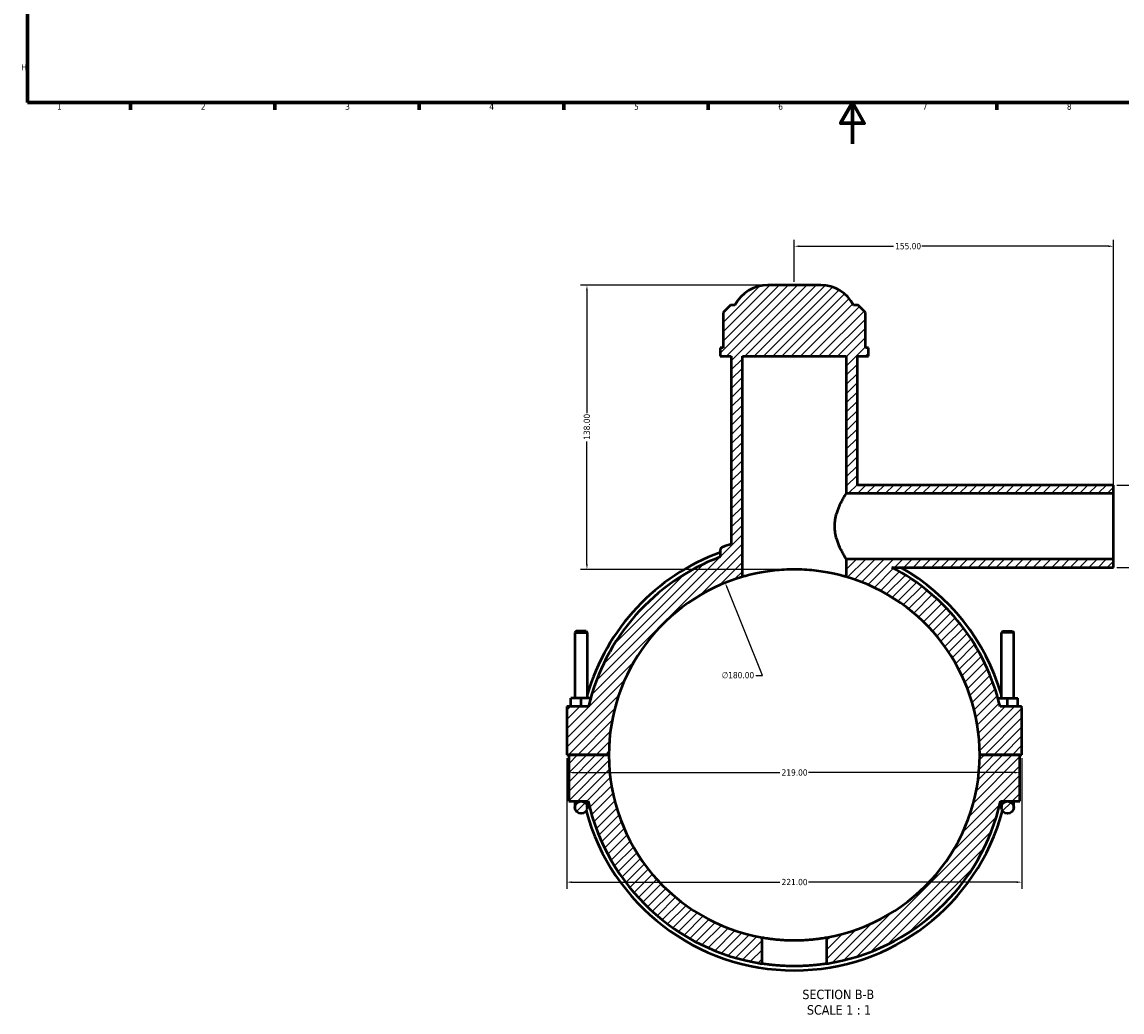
# Model space of a CAD drawing. Header units: millimetres. Extents: x 0 to 898, y -421 to 999.
# Tile 1 of 7: x 17 to 551, y -421 to 59. Entities that reach past the tile are written whole.
import ezdxf

# ---------------------------------------------------------------- set-up
doc = ezdxf.new("R2010")
doc.units = ezdxf.units.MM
for name, color, linetype, lineweight in [('Border (ANSI)', 7, 'Continuous', 70), ('Dimension (ANSI)', 7, 'Continuous', 25), ('Hatch (ANSI)', 7, 'Continuous', 18), ('Symbol (ANSI)', 7, 'Continuous', 25), ('Visible (ANSI)', 7, 'Continuous', 50)]:
    doc.layers.add(name, color=color, linetype=linetype, lineweight=lineweight)
doc.styles.add('Label Text (ANSI)', font='tahoma.ttf')
doc.styles.add('Note Text (ANSI)', font='tahoma.ttf')
doc.dimstyles.new('Default - mm (ANSI)', dxfattribs={"dimtxt": 3.048, "dimasz": 2.5, "dimexe": 3.175, "dimexo": 1.6002, "dimgap": 0.8, "dimtad": 0, "dimtoh": 1, "dimrnd": 1e-08, "dimzin": 4, "dimdsep": 46, "dimtxsty": 'Note Text (ANSI)', "dimcen": 0.09, "dimdle": 10, "dimclrd": 256, "dimclre": 256, "dimclrt": 256, "dimadec": 1, "dimazin": 1, "dimtfac": 1, "dimtofl": 0, "dimtmove": 0, "dimatfit": 3, "dimfxl": 1, "dimtolj": 1, "dimtzin": 4, "dimlwd": -1, "dimlwe": -1, "dimarcsym": 0})

# ---------------------------------------------------------------- blocks, each defined once
blk = doc.blocks.new('Borders Default Border')
at = {"layer": 'Border (ANSI)'}
for p, q in [((70.08, 20), (70.08, 16.55)), ((140.17, 20), (140.17, 16.55)), ((210.25, 20), (210.25, 16.55)), ((280.33, 20), (280.33, 16.55)), ((350.42, 20), (350.42, 16.55)), ((490.58, 20), (490.58, 16.55))]:
    blk.add_line(p, q, dxfattribs=at)
at = {"layer": 'Border (ANSI)', "flags": 128}
for points in [[(20, 20), (20, 574), (821, 574), (821, 20), (20, 20)], [(420.5, 0), (420.5, 20), (414.73, 10), (426.27, 10), (420.5, 20)]]:
    blk.add_lwpolyline(points, dxfattribs=at)
at = {"layer": 'Border (ANSI)', "color": 230, "true_color": 0xff0080, "char_height": 3.05, "attachment_point": 7, "style": 'Note Text (ANSI)'}
for s, insert in [('H', (16.97, 35.6)), ('1', (34.35, 16.55)), ('2', (104.2, 16.55)), ('3', (174.26, 16.49)), ('4', (244.23, 16.55)), ('5', (314.48, 16.49)), ('6', (384.49, 16.49)), ('7', (454.6, 16.55)), ('8', (524.63, 16.48))]:
    blk.add_mtext(s, dxfattribs=dict(at, insert=insert))
blk = doc.blocks.new('*D7')
at = {"layer": 'Defpoints', "color": 0, "transparency": 16777216}
for p in [(358.71, -213.13), (425.85, -380.15)]:
    blk.add_point(p, dxfattribs=at)
at = {"layer": 'Dimension (ANSI)', "transparency": 16777216}
for p, q in [((376.77, -258.04), (359.64, -215.45)), ((373.55, -258.04), (376.77, -258.04))]:
    blk.add_line(p, q, dxfattribs=at)
blk.add_arc((392.28, -296.64), 90, 107.2784, 113.9211, dxfattribs=at)
blk.add_solid([(360.03, -215.29), (359.26, -215.61), (358.71, -213.13)], dxfattribs=at)
at = {"layer": 'Dimension (ANSI)', "color": 230, "true_color": 0xff0080, "transparency": 16777216, "insert": (357.06, -256.4), "char_height": 3.048, "attachment_point": 1, "style": 'Note Text (ANSI)'}
blk.add_mtext('\\A1;∅180.00', dxfattribs=at)
blk = doc.blocks.new('*D9')
at = {"layer": 'Defpoints', "color": 0, "transparency": 16777216}
for p in [(379.43, -68.64), (291.62, -206.64), (392.28, -206.64)]:
    blk.add_point(p, dxfattribs=at)
at = {"layer": 'Dimension (ANSI)', "transparency": 16777216}
for p, q in [((377.83, -68.64), (288.44, -68.64)), ((291.62, -71.14), (291.62, -130.8)), ((291.62, -204.14), (291.62, -144.48)), ((390.68, -206.64), (288.44, -206.64))]:
    blk.add_line(p, q, dxfattribs=at)
for points in [[(291.2, -71.14), (292.03, -71.14), (291.62, -68.64)], [(291.2, -204.14), (292.03, -204.14), (291.62, -206.64)]]:
    blk.add_solid(points, dxfattribs=at)
at = {"layer": 'Dimension (ANSI)', "color": 230, "true_color": 0xff0080, "transparency": 16777216, "insert": (290.02, -143.68), "char_height": 3.048, "attachment_point": 1, "rotation": 90, "style": 'Note Text (ANSI)'}
blk.add_mtext('\\A1;138.00', dxfattribs=at)
blk = doc.blocks.new('*D10')
at = {"layer": 'Defpoints', "color": 0, "transparency": 16777216}
for p in [(547.28, -165.64), (547.28, -205.64), (558.06, -205.64)]:
    blk.add_point(p, dxfattribs=at)
at = {"layer": 'Dimension (ANSI)', "transparency": 16777216}
for p, q in [((548.88, -165.64), (561.24, -165.64)), ((558.06, -168.14), (558.06, -172.25)), ((558.06, -203.14), (558.06, -184.02)), ((548.88, -205.64), (561.24, -205.64))]:
    blk.add_line(p, q, dxfattribs=at)
for points in [[(557.64, -168.14), (558.48, -168.14), (558.06, -165.64)], [(557.64, -203.14), (558.48, -203.14), (558.06, -205.64)]]:
    blk.add_solid(points, dxfattribs=at)
at = {"layer": 'Dimension (ANSI)', "color": 230, "true_color": 0xff0080, "transparency": 16777216, "insert": (556.47, -183.22), "char_height": 3.048, "attachment_point": 1, "rotation": 90, "style": 'Note Text (ANSI)'}
blk.add_mtext('\\A1;40.00', dxfattribs=at)
blk = doc.blocks.new('*D11')
at = {"layer": 'Defpoints', "color": 0, "transparency": 16777216}
for p in [(547.28, -49.73), (392.28, -68.64), (547.28, -169.64)]:
    blk.add_point(p, dxfattribs=at)
at = {"layer": 'Dimension (ANSI)', "transparency": 16777216}
for p, q in [((392.28, -67.04), (392.28, -46.55)), ((547.28, -168.04), (547.28, -46.55)), ((394.78, -49.73), (440.44, -49.73)), ((544.78, -49.73), (454.12, -49.73))]:
    blk.add_line(p, q, dxfattribs=at)
for points in [[(394.78, -49.31), (394.78, -50.14), (392.28, -49.73)], [(544.78, -49.31), (544.78, -50.14), (547.28, -49.73)]]:
    blk.add_solid(points, dxfattribs=at)
at = {"layer": 'Dimension (ANSI)', "color": 230, "true_color": 0xff0080, "transparency": 16777216, "insert": (441.24, -48.14), "char_height": 3.048, "attachment_point": 1, "style": 'Note Text (ANSI)'}
blk.add_mtext('\\A1;155.00', dxfattribs=at)
blk = doc.blocks.new('*D12')
at = {"layer": 'Defpoints', "color": 0, "transparency": 16777216}
for p in [(281.78, -296.59), (502.78, -296.59), (502.78, -358.43)]:
    blk.add_point(p, dxfattribs=at)
at = {"layer": 'Dimension (ANSI)', "transparency": 16777216}
for p, q in [((281.78, -298.19), (281.78, -361.61)), ((502.78, -298.19), (502.78, -361.61)), ((284.28, -358.43), (385.32, -358.43)), ((500.28, -358.43), (399.24, -358.43))]:
    blk.add_line(p, q, dxfattribs=at)
for points in [[(284.28, -358.02), (284.28, -358.85), (281.78, -358.43)], [(500.28, -358.02), (500.28, -358.85), (502.78, -358.43)]]:
    blk.add_solid(points, dxfattribs=at)
at = {"layer": 'Dimension (ANSI)', "color": 230, "true_color": 0xff0080, "transparency": 16777216, "insert": (386.12, -356.85), "char_height": 3.048, "attachment_point": 1, "style": 'Note Text (ANSI)'}
blk.add_mtext('\\A1;221.00', dxfattribs=at)
blk = doc.blocks.new('*D13')
at = {"layer": 'Defpoints', "color": 0, "transparency": 16777216}
for p in [(282.78, -305.25), (501.78, -305.25), (501.78, -305.25)]:
    blk.add_point(p, dxfattribs=at)
at = {"layer": 'Dimension (ANSI)', "transparency": 16777216}
for p, q in [((285.28, -305.25), (385.32, -305.25)), ((499.28, -305.25), (399.24, -305.25))]:
    blk.add_line(p, q, dxfattribs=at)
for points in [[(285.28, -304.83), (285.28, -305.67), (282.78, -305.25)], [(499.28, -304.83), (499.28, -305.67), (501.78, -305.25)]]:
    blk.add_solid(points, dxfattribs=at)
at = {"layer": 'Dimension (ANSI)', "color": 230, "true_color": 0xff0080, "transparency": 16777216, "insert": (386.12, -303.66), "char_height": 3.048, "attachment_point": 1, "style": 'Note Text (ANSI)'}
blk.add_mtext('\\A1;219.00', dxfattribs=at)

msp = doc.modelspace()

# ---------------------------------------------------------------- hatches: boundary and pattern name
at = {"layer": 'Hatch (ANSI)'}
h = msp.add_hatch(dxfattribs=at)
h.set_pattern_fill('ANSI31', color=256, scale=25.4, style=0)
h.set_pattern_definition([(45, (0, 0), (-2.245064, 2.245064), [])])
edge = h.paths.add_edge_path()
edge.add_spline(control_points=[(357.494, -195.761), (357.364, -195.806), (357.239, -195.866), (357.005, -196.013), (356.897, -196.1), (356.635, -196.365), (356.505, -196.563), (356.327, -196.996), (356.281, -197.228), (356.281, -197.463)], knot_values=[-0.223501, -0.223501, -0.223501, -0.223501, -0.1820665, -0.1820665, -0.140632, -0.140632, -0.070316, -0.070316, 0, 0, 0, 0], degree=3, periodic=0)
edge.add_line((356.281, -197.463), (356.281, -200.559))
edge.add_ellipse((392.281, -296.635), major_axis=(-36, 96.077), ratio=1, start_angle=0, end_angle=56.21818)
edge.add_line((292.409, -273.135), (281.781, -273.135))
edge.add_line((281.781, -273.135), (281.781, -296.585))
edge.add_line((281.781, -296.585), (302.281, -296.585))
edge.add_ellipse((392.281, -296.635), major_axis=(-90, 0.05), ratio=1, start_angle=286.29204, end_angle=360, ccw=False)
edge.add_line((367.081, -210.235), (367.081, -103.135))
edge.add_line((367.081, -103.135), (417.481, -103.135))
edge.add_line((417.481, -103.135), (417.481, -169.635))
edge.add_line((417.481, -169.635), (547.281, -169.635))
edge.add_line((547.281, -169.635), (547.281, -165.635))
edge.add_line((547.281, -165.635), (422.881, -165.635))
edge.add_line((422.881, -165.635), (422.881, -103.135))
edge.add_line((422.881, -103.135), (428.281, -103.135))
edge.add_line((428.281, -103.135), (428.281, -98.995))
edge.add_line((428.281, -98.995), (426.798, -98.995))
edge.add_line((426.798, -98.995), (426.798, -81.895))
edge.add_line((426.798, -81.895), (423.198, -78.295))
edge.add_line((423.198, -78.295), (421.081, -78.295))
edge.add_ellipse((405.13, -86.635), major_axis=(15.951, 8.34), ratio=1, start_angle=0, end_angle=62.39759)
edge.add_line((405.13, -68.635), (379.433, -68.635))
edge.add_ellipse((379.433, -86.635), major_axis=(0, 18), ratio=1, start_angle=0, end_angle=62.39759)
edge.add_line((363.481, -78.295), (361.364, -78.295))
edge.add_line((361.364, -78.295), (357.764, -81.895))
edge.add_line((357.764, -81.895), (357.764, -98.995))
edge.add_line((357.764, -98.995), (356.281, -98.995))
edge.add_line((356.281, -98.995), (356.281, -103.135))
edge.add_line((356.281, -103.135), (361.681, -103.135))
edge.add_line((361.681, -103.135), (361.681, -194.413))
edge.add_ellipse((392.281, -296.635), major_axis=(-30.6, 102.222), ratio=1, start_angle=0, end_angle=2.36196)
edge = h.paths.add_edge_path()
edge.add_line((288.781, -319.135), (292.179, -319.135))
edge.add_ellipse((392.281, -296.635), major_axis=(-100.102, -22.5), ratio=1, start_angle=0, end_angle=68.54142)
edge.add_line((376.601, -398.03), (376.601, -385.259))
edge.add_ellipse((392.281, -296.635), major_axis=(-15.68, -88.624), ratio=1, start_angle=280.06523, end_angle=360, ccw=False)
edge.add_line((302.281, -296.685), (282.781, -296.685))
edge.add_line((282.781, -296.685), (282.781, -319.135))
edge.add_line((282.781, -319.135), (288.781, -319.135))
edge = h.paths.add_edge_path()
edge.add_ellipse((502.281, -273.635), major_axis=(0.5, 0), ratio=1, start_angle=0, end_angle=90)
edge.add_line((502.281, -273.135), (492.154, -273.135))
edge.add_ellipse((392.281, -296.635), major_axis=(99.872, 23.5), ratio=1, start_angle=0, end_angle=49.25032)
edge.add_line((439.671, -205.635), (547.281, -205.635))
edge.add_line((547.281, -205.635), (547.281, -201.635))
edge.add_line((547.281, -201.635), (417.481, -201.635))
edge.add_line((417.481, -201.635), (417.481, -210.235))
edge.add_ellipse((392.281, -296.635), major_axis=(25.2, 86.4), ratio=1, start_angle=286.29204, end_angle=360, ccw=False)
edge.add_line((482.281, -296.585), (502.781, -296.585))
edge.add_line((502.781, -296.585), (502.781, -273.635))
edge = h.paths.add_edge_path()
edge.add_ellipse((288.781, -322.135), major_axis=(3, 0), ratio=1, start_angle=0, end_angle=360)
edge = h.paths.add_edge_path()
edge.add_line((501.781, -296.685), (482.281, -296.685))
edge.add_ellipse((392.281, -296.635), major_axis=(90, -0.05), ratio=1, start_angle=280.06523, end_angle=360, ccw=False)
edge.add_line((407.961, -385.259), (407.961, -398.03))
edge.add_ellipse((392.281, -296.635), major_axis=(15.68, -101.395), ratio=1, start_angle=0, end_angle=68.54142)
edge.add_line((492.384, -319.135), (495.781, -319.135))
edge.add_line((495.781, -319.135), (501.781, -319.135))
edge.add_line((501.781, -319.135), (501.781, -296.685))
edge = h.paths.add_edge_path()
edge.add_ellipse((495.781, -322.135), major_axis=(3, 0), ratio=1, start_angle=0, end_angle=360)

# ---------------------------------------------------------------- linework, layer by layer
at = {"layer": 'Visible (ANSI)'}
for p, q in [((405.13, -68.635), (379.433, -68.635)), ((361.364, -78.295), (357.764, -81.895)), ((363.481, -78.295), (361.364, -78.295)), ((423.198, -78.295), (421.081, -78.295)), ((426.798, -81.895), (423.198, -78.295)), ((357.764, -81.895), (357.764, -98.995)), ((426.798, -98.995), (426.798, -81.895)), ((357.764, -98.995), (356.281, -98.995)), ((356.281, -98.995), (356.281, -103.135)), ((428.281, -98.995), (426.798, -98.995)), ((428.281, -103.135), (428.281, -98.995)), ((356.281, -103.135), (361.681, -103.135)), ((361.681, -103.135), (361.681, -194.413)), ((367.081, -210.235), (367.081, -103.135)), ((367.081, -103.135), (417.481, -103.135)), ((417.481, -103.135), (417.481, -169.635)), ((422.881, -165.635), (422.881, -103.135)), ((422.881, -103.135), (428.281, -103.135)), ((417.481, -169.635), (547.281, -169.635)), ((547.281, -165.635), (422.881, -165.635)), ((547.281, -169.635), (547.281, -165.635)), ((547.281, -201.635), (547.281, -169.635)), ((356.281, -197.463), (356.281, -200.559)), ((547.281, -201.635), (417.481, -201.635)), ((417.481, -201.635), (417.481, -210.235)), ((547.281, -205.635), (547.281, -201.635)), ((439.671, -205.635), (547.281, -205.635)), ((286.381, -236.585), (285.781, -237.185)), ((285.781, -237.185), (291.781, -237.185)), ((285.781, -237.185), (285.781, -269.135)), ((291.181, -236.585), (286.381, -236.585)), ((291.181, -236.585), (291.781, -237.185)), ((291.781, -237.185), (291.781, -269.135)), ((493.381, -236.585), (492.781, -237.185)), ((498.781, -237.185), (492.781, -237.185)), ((492.781, -269.135), (492.781, -237.185)), ((493.381, -236.585), (498.181, -236.585)), ((498.181, -236.585), (498.781, -237.185)), ((498.781, -269.135), (498.781, -237.185)), ((288.781, -269.135), (283.781, -269.135)), ((283.781, -273.135), (283.781, -269.135)), ((288.781, -273.135), (288.781, -269.135)), ((293.435, -269.135), (288.781, -269.135)), ((491.127, -269.135), (495.781, -269.135)), ((495.781, -269.135), (500.781, -269.135)), ((495.781, -273.135), (495.781, -269.135)), ((500.781, -273.135), (500.781, -269.135)), ((292.409, -273.135), (281.781, -273.135)), ((281.781, -273.135), (281.781, -296.585)), ((502.281, -273.135), (492.154, -273.135)), ((502.781, -296.585), (502.781, -273.635)), ((281.781, -296.585), (302.281, -296.585)), ((302.281, -296.685), (282.781, -296.685)), ((282.781, -296.685), (282.781, -319.135)), ((285.781, -296.585), (285.781, -296.685)), ((291.781, -296.585), (291.781, -296.685)), ((482.281, -296.585), (502.781, -296.585)), ((501.781, -296.685), (482.281, -296.685)), ((492.781, -296.685), (492.781, -296.585)), ((498.781, -296.685), (498.781, -296.585)), ((501.781, -319.135), (501.781, -296.685)), ((282.781, -319.135), (288.781, -319.135)), ((285.781, -319.135), (285.781, -322.135)), ((288.781, -319.135), (292.179, -319.135)), ((291.781, -322.135), (291.781, -319.135)), ((492.384, -319.135), (495.781, -319.135)), ((492.781, -319.135), (492.781, -322.135)), ((495.781, -319.135), (501.781, -319.135)), ((498.781, -322.135), (498.781, -319.135)), ((376.601, -398.03), (376.601, -385.259)), ((407.961, -385.259), (407.961, -398.03))]:
    msp.add_line(p, q, dxfattribs=at)
for centre in [(288.781, -322.135), (495.781, -322.135)]:
    msp.add_circle(centre, 3, dxfattribs=at)
for centre, radius, start, end in [((379.433, -86.635), 18, 90, 152.39759), ((405.13, -86.635), 18, 27.60241, 90), ((392.281, -296.635), 106.704, 106.66496, 109.02692), ((392.281, -296.635), 104.652, 110.1206, 163.80657), ((392.281, -296.635), 102.6, 110.54098, 166.75916), ((392.281, -296.635), 102.6, 13.24084, 62.49116), ((392.281, -296.635), 104.652, 16.19343, 60.40623), ((392.281, -296.635), 90, 106.2602, 179.96817), ((392.281, -296.635), 90, 0.03183, 73.7398), ((502.281, -273.635), 0.5, 0, 90), ((392.281, -296.635), 90, 180.03183, 259.9666), ((392.281, -296.635), 90, 280.0334, 359.96817), ((392.281, -296.635), 102.6, 192.66782, 261.20924), ((392.281, -296.635), 102.6, 278.79076, 347.33218), ((392.281, -296.635), 104.652, 195.08068, 344.91932)]:
    msp.add_arc(centre, radius, start, end, dxfattribs=at)
for points, knots in [([(417.481, -169.635), (417.481, -169.635), (417.416, -169.738), (417.152, -170.158), (416.954, -170.476), (416.455, -171.303), (416.153, -171.813), (415.499, -172.977), (415.146, -173.631), (414.099, -175.715), (413.31, -177.471), (412.419, -180.404), (412.172, -181.432), (411.837, -183.525), (411.75, -184.59), (411.75, -185.635)], [7.4967994, 7.4967994, 7.4967994, 7.4967994, 7.807824, 7.807824, 8.1188485, 8.1188485, 8.429873, 8.429873, 8.7408976, 8.7408976, 9.3683151, 9.3683151, 9.6820238, 9.6820238, 9.9957326, 9.9957326, 9.9957326, 9.9957326]), ([(411.75, -185.635), (411.75, -186.681), (411.837, -187.746), (412.172, -189.839), (412.419, -190.867), (413.31, -193.799), (414.099, -195.556), (415.146, -197.64), (415.499, -198.294), (416.153, -199.458), (416.455, -199.968), (416.954, -200.795), (417.152, -201.113), (417.416, -201.533), (417.481, -201.635), (417.481, -201.635)], [0, 0, 0, 0, 0.3137087, 0.3137087, 0.6274175, 0.6274175, 1.254835, 1.254835, 1.5658595, 1.5658595, 1.8768841, 1.8768841, 2.1879086, 2.1879086, 2.4989331, 2.4989331, 2.4989331, 2.4989331]), ([(357.494, -195.761), (357.364, -195.806), (357.239, -195.866), (357.005, -196.013), (356.897, -196.1), (356.635, -196.365), (356.505, -196.563), (356.327, -196.996), (356.281, -197.228), (356.281, -197.463)], [-0.22350099, -0.22350099, -0.22350099, -0.22350099, -0.1820665, -0.1820665, -0.14063201, -0.14063201, -0.07031601, -0.07031601, 0, 0, 0, 0]), ([(417.481, -210.235), (417.481, -210.235), (417.328, -210.19), (416.686, -210.007), (416.197, -209.869), (414.909, -209.524), (414.108, -209.317), (412.261, -208.876), (411.214, -208.642), (408.987, -208.192), (407.728, -207.96), (404.984, -207.526), (403.499, -207.324), (400.397, -206.989), (398.778, -206.855), (395.515, -206.679), (393.872, -206.635), (390.69, -206.635), (389.047, -206.679), (385.785, -206.855), (384.165, -206.989), (381.063, -207.324), (379.578, -207.526), (376.835, -207.96), (375.576, -208.192), (373.348, -208.642), (372.302, -208.876), (370.454, -209.317), (369.653, -209.524), (368.365, -209.869), (367.876, -210.007), (367.234, -210.19), (367.081, -210.235), (367.081, -210.235)], [7.6382396, 7.6382396, 7.6382396, 7.6382396, 8.115683, 8.115683, 8.5931263, 8.5931263, 9.0705696, 9.0705696, 9.5480129, 9.5480129, 10.0253496, 10.0253496, 10.5026862, 10.5026862, 10.9800228, 10.9800228, 11.4573595, 11.4573595, 11.9346961, 11.9346961, 12.4120327, 12.4120327, 12.8893694, 12.8893694, 13.366706, 13.366706, 13.8441493, 13.8441493, 14.3215926, 14.3215926, 14.799036, 14.799036, 15.2764793, 15.2764793, 15.2764793, 15.2764793]), ([(376.601, -385.259), (376.601, -385.259), (376.696, -385.276), (377.094, -385.345), (377.397, -385.397), (378.197, -385.528), (378.696, -385.606), (379.846, -385.774), (380.499, -385.864), (381.889, -386.036), (382.674, -386.125), (384.384, -386.292), (385.31, -386.37), (387.241, -386.499), (388.248, -386.551), (390.275, -386.619), (391.295, -386.635), (393.268, -386.635), (394.287, -386.619), (396.314, -386.551), (397.322, -386.499), (399.253, -386.37), (400.178, -386.292), (401.888, -386.125), (402.674, -386.036), (404.064, -385.864), (404.716, -385.774), (405.867, -385.606), (406.365, -385.528), (407.166, -385.397), (407.469, -385.345), (407.867, -385.276), (407.961, -385.259), (407.961, -385.259)], [4.7355596, 4.7355596, 4.7355596, 4.7355596, 5.0315368, 5.0315368, 5.327514, 5.327514, 5.6234912, 5.6234912, 5.9194684, 5.9194684, 6.2154361, 6.2154361, 6.5114039, 6.5114039, 6.8073716, 6.8073716, 7.1033393, 7.1033393, 7.3993071, 7.3993071, 7.6952748, 7.6952748, 7.9912426, 7.9912426, 8.2872103, 8.2872103, 8.5831875, 8.5831875, 8.8791647, 8.8791647, 9.1751419, 9.1751419, 9.4711191, 9.4711191, 9.4711191, 9.4711191]), ([(407.961, -398.03), (407.961, -398.03), (407.867, -398.045), (407.469, -398.105), (407.166, -398.151), (406.366, -398.265), (405.867, -398.334), (404.717, -398.481), (404.064, -398.559), (402.673, -398.71), (401.888, -398.788), (400.177, -398.935), (399.252, -399.003), (397.32, -399.116), (396.313, -399.161), (394.287, -399.221), (393.267, -399.235), (391.295, -399.235), (390.276, -399.221), (388.249, -399.161), (387.242, -399.116), (385.311, -399.003), (384.385, -398.935), (382.674, -398.788), (381.889, -398.71), (380.499, -398.559), (379.846, -398.481), (378.695, -398.334), (378.197, -398.265), (377.396, -398.151), (377.093, -398.105), (376.696, -398.045), (376.601, -398.03), (376.601, -398.03)], [0, 0, 0, 0, 0.2958237, 0.2958237, 0.5916473, 0.5916473, 0.887471, 0.887471, 1.1832947, 1.1832947, 1.4791128, 1.4791128, 1.7749309, 1.7749309, 2.070749, 2.070749, 2.3665671, 2.3665671, 2.6623852, 2.6623852, 2.9582033, 2.9582033, 3.2540214, 3.2540214, 3.5498395, 3.5498395, 3.8456632, 3.8456632, 4.1414868, 4.1414868, 4.4373105, 4.4373105, 4.7331342, 4.7331342, 4.7331342, 4.7331342])]:
    msp.add_open_spline(points, degree=3, knots=knots, dxfattribs=at)

# ---------------------------------------------------------------- block references
msp.add_blockref('Borders Default Border', (0, 0))

# ---------------------------------------------------------------- texts
at = {"layer": 'Symbol (ANSI)', "char_height": 4.572, "attachment_point": 7, "style": 'Label Text (ANSI)'}
for s, insert in [('SECTION B-B', (396.203, -415.306)), ('SCALE 1 : 1', (398.426, -422.819))]:
    msp.add_mtext(s, dxfattribs=dict(at, insert=insert))

# ---------------------------------------------------------------- dimensions: what is measured, and where the dimension line sits
at = {"layer": 'Dimension (ANSI)'}
for base, p1, p2, angle, override, picture, middle in [((547.281, -49.726), (392.281, -68.635), (547.281, -169.635), 180, {"dimtoh": 0, "dimdec": 2, "dimtp": 0, "dimtm": 0, "dimtdec": 2, "dimatfit": 1}, '*D11', (447.281, -49.726)), ((291.616, -206.636), (379.433, -68.635), (392.281, -206.636), 90, {"dimtoh": 0, "dimdec": 2, "dimtp": 0, "dimtm": 0, "dimtdec": 2, "dimatfit": 1}, '*D9', (291.616, -137.636)), ((558.061, -205.635), (547.281, -165.635), (547.281, -205.635), 90, {"dimtoh": 0, "dimdec": 2, "dimtp": 0, "dimtm": 0, "dimtdec": 2, "dimatfit": 1}, '*D10', (558.061, -178.135)), ((502.781, -358.433), (281.781, -296.585), (502.781, -296.585), 180, {"dimtoh": 0, "dimdec": 2, "dimtp": 0, "dimtm": 0, "dimtdec": 2, "dimatfit": 1}, '*D12', (392.281, -358.433)), ((501.781, -305.25), (282.781, -305.25), (501.781, -305.25), 180, {"dimtoh": 0, "dimdec": 2, "dimse1": 1, "dimse2": 1, "dimtp": 0, "dimtm": 0, "dimtdec": 2, "dimatfit": 1}, '*D13', (392.281, -305.25))]:
    dim = msp.add_linear_dim(base=base, p1=p1, p2=p2, angle=angle, dimstyle='Default - mm (ANSI)', override=override, dxfattribs=at)
    dim.commit()
    dim.dimension.update_dxf_attribs({"geometry": picture, "text_midpoint": middle, "dimtype": 160})
dim = msp.add_diameter_dim_2p(p1=(425.851, -380.146), p2=(358.711, -213.13), dimstyle='Default - mm (ANSI)', override={"dimtih": 1, "dimdec": 2, "dimlfac": 0.99997, "dimtp": 0, "dimtm": 0, "dimtdec": 2}, dxfattribs=at)
dim.commit()
dim.dimension.update_dxf_attribs({"geometry": '*D7', "text_midpoint": (364.906, -258.044), "dimtype": 163})

doc.saveas('drawing.dxf')
